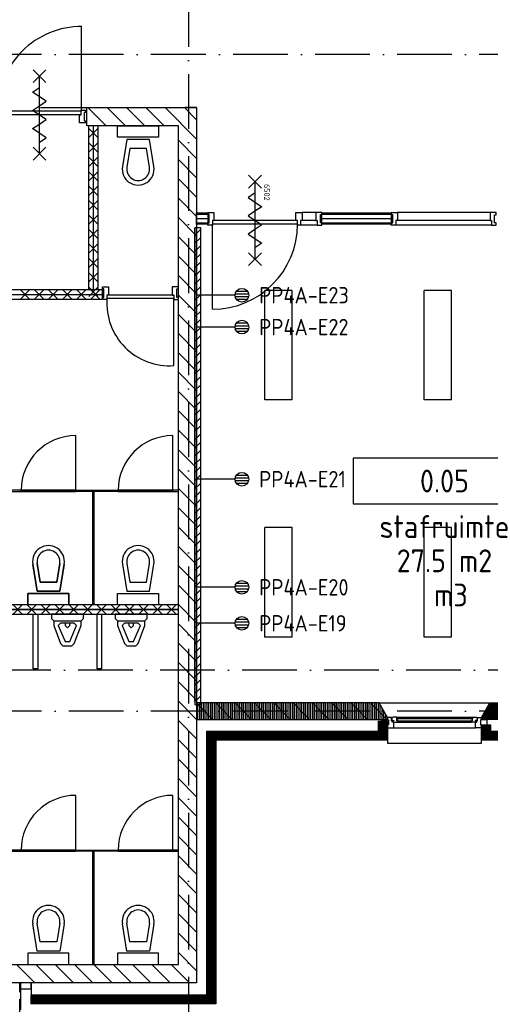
# Model space of a CAD drawing. Header units: millimetres. Extents: x 90707 to 450385, y -1262 to 949019.
# Tile 33 of 60: x 188494 to 193658, y 38393 to 49192. Entities that reach past the tile are written whole.
import ezdxf
from ezdxf.enums import TextEntityAlignment as Align

# ---------------------------------------------------------------- set-up
doc = ezdxf.new("R2010")
doc.units = ezdxf.units.MM
doc.header["$LTSCALE"] = 100
doc.linetypes.add('DASHDOT', pattern=[9, 6, -1.5, 0, -1.5])
doc.linetypes.add('HIDDEN', pattern=[9.525, 6.35, -3.175])
doc.layers.get('0').update_dxf_attribs({"linetype": 'CONTINUOUS'})
for name, color, linetype in [('AL$1----_ALGEMEEN', 7, 'CONTINUOUS'), ('AL$7----_STRAMIEN', 1, 'DASHDOT'), ('AL21----_BUITENWAND', 4, 'CONTINUOUS'), ('AL22----_BINNENWAND', 7, 'CONTINUOUS'), ('AL22----_CAMPINGWANDJE', 1, 'CONTINUOUS'), ('AL28----_KONSTRUKTIE', 3, 'CONTINUOUS'), ('AL31----_BUITENKOZ', 7, 'CONTINUOUS'), ('AL32----_BINNENKOZ', 7, 'CONTINUOUS'), ('AL32----_DRAAIRICHTING', 1, 'CONTINUOUS'), ('AL65----_BEVEILIGING', 7, 'CONTINUOUS'), ('AL74----_INRSANITAIR', 7, 'CONTINUOUS'), ('ALL-----_REFLIJNEN', 8, 'CONTINUOUS'), ('ALN-----_BLOCKNAAM', 2, 'CONTINUOUS'), ('ALXA1---_RASTER50', 12, 'CONTINUOUS'), ('ALXA3---_VOLZWART', 14, 'CONTINUOUS'), ('ALXA7---_KALKZVUIL', 1, 'CONTINUOUS'), ('ALXAB---_PREFABBETON', 1, 'CONTINUOUS'), ('ARMATUUR', 8, 'CONTINUOUS'), ('EA61303-_ARCEER', 1, 'CONTINUOUS'), ('EB6441--_ATTRIB', 2, 'CONTINUOUS'), ('EL61303-_WANDGOOT', 3, 'CONTINUOUS'), ('EL6441--_DATACOM', 3, 'CONTINUOUS'), ('GEBOUWLABEL', 4, 'CONTINUOUS'), ('INHOUD', 7, 'CONTINUOUS'), ('OMSCHRIJVING', 7, 'CONTINUOUS'), ('OPPERVLAK', 7, 'CONTINUOUS'), ('VOLGNUMMER', 7, 'CONTINUOUS'), ('WANDGOOTDATA', 3, 'CONTINUOUS')]:
    doc.layers.add(name, color=color, linetype=linetype)
doc.styles.add('1_8', font='ISO', dxfattribs={"height": 1.8})
doc.styles.add('2_0', font='iso', dxfattribs={"height": 200})
doc.styles.get("Standard").update_dxf_attribs({"font": 'iso.shx'})

# ---------------------------------------------------------------- blocks, each defined once
blk = doc.blocks.new('ES4X2')
for p, q in [((-0.45, 1.4), (-0.45, 2.6)), ((-0.15, 1.27), (-0.15, 2.73)), ((0.15, 1.27), (0.15, 2.73)), ((0.45, 1.4), (0.45, 2.6)), ((0, 1.25), (0, -3))]:
    blk.add_line(p, q)
blk.add_circle((0, 2), 0.75)
at = {"style": '1_8', "flags": 8}
for tag, p in [('NUMMER', (1.25, 3.5)), ('CODE', (-1.25, 3.5))]:
    blk.add_attdef(tag, text='', height=1.8, rotation=90, dxfattribs=at).set_placement(p, align=Align.MIDDLE_LEFT)
blk.add_attdef('M_CODE', text='', height=1.8, dxfattribs=at).set_placement((0, 0), align=Align.MIDDLE_CENTER)
blk = doc.blocks.new('EH100000')
at = {"linetype": 'ByBlock'}
for p, q in [((1, 0.5), (0, 0.5)), ((1, 0.5, 1), (0, 0.5, 1)), ((0, -0.5, 1), (1, -0.5, 1)), ((1, -0.5), (0, -0.5))]:
    blk.add_line(p, q, dxfattribs=at)
at = {"linetype": 'ByBlock', "invisible_edges": 15}
for points in [[(1, -0.5), (0, -0.5), (0, 0.5), (1, 0.5)], [(0, 0.5), (1, 0.5), (1, 0.5, 1), (0, 0.5, 1)], [(0, -0.5, 1), (1, -0.5, 1), (1, -0.5), (0, -0.5)]]:
    blk.add_3dface(points, dxfattribs=at)
at = {"linetype": 'ByBlock', "style": '2_0', "flags": 8}
blk.add_attdef('FUNCTIE', text='', height=0.5, dxfattribs=at).set_placement((0.5, 0), align=Align.MIDDLE)
at = {"linetype": 'ByBlock', "flags": 9}
blk.add_attdef('SCHOT', text='', height=0.5, dxfattribs=at).set_placement((0.5, 0), align=Align.MIDDLE)
blk = doc.blocks.new('EH100005')
blk.add_lwpolyline([(-1, -0.5), (0, -0.5), (0, 0.5), (-1, 0.5)])
at = {"style": '2_0', "flags": 9}
blk.add_attdef('HULPSTUK', text='', height=0.5, dxfattribs=at).set_placement((0, 0), align=Align.MIDDLE)
blk = doc.blocks.new('WANDGOOTBEGGRBALLES')
at = {"layer": 'EA61303-_ARCEER'}
for p, q in [((99710, 46638), (99775, 46703)), ((99710, 46548), (99775, 46613)), ((99710, 46459), (99775, 46524)), ((99710, 46369), (99775, 46434)), ((99710, 46279), (99775, 46344)), ((99710, 46189), (99775, 46254)), ((99710, 46099), (99775, 46164)), ((99710, 46010), (99775, 46075)), ((99710, 45920), (99775, 45985)), ((99710, 45830), (99775, 45895)), ((99710, 45740), (99775, 45805)), ((99710, 45650), (99775, 45715)), ((99710, 45561), (99775, 45626)), ((99710, 45471), (99775, 45536)), ((99710, 45381), (99775, 45446)), ((99710, 45291), (99775, 45356)), ((99710, 45201), (99775, 45266)), ((99710, 45112), (99775, 45177)), ((99710, 45022), (99775, 45087)), ((99710, 44932), (99775, 44997)), ((99710, 44842), (99775, 44907)), ((99710, 44752), (99775, 44817)), ((99710, 44663), (99775, 44728)), ((99710, 44573), (99775, 44638)), ((99710, 44483), (99775, 44548)), ((99710, 44393), (99775, 44458)), ((99710, 44303), (99775, 44368)), ((99710, 44214), (99775, 44279)), ((99710, 44124), (99775, 44189)), ((99710, 44034), (99775, 44099)), ((99710, 43944), (99775, 44009)), ((99710, 43854), (99775, 43919)), ((99710, 43765), (99775, 43830)), ((99710, 43675), (99775, 43740)), ((99710, 43585), (99775, 43650)), ((99710, 43495), (99775, 43560)), ((99710, 43405), (99775, 43470)), ((99710, 43316), (99775, 43381)), ((99710, 43226), (99775, 43291)), ((99710, 43136), (99775, 43201)), ((99710, 43046), (99775, 43111)), ((99710, 42956), (99775, 43021)), ((99710, 42867), (99775, 42932)), ((99710, 42777), (99775, 42842)), ((99710, 42687), (99775, 42752)), ((99710, 42597), (99775, 42662)), ((99710, 42507), (99775, 42572)), ((99710, 42418), (99775, 42483)), ((99710, 42328), (99775, 42393)), ((99710, 42238), (99775, 42303)), ((99710, 42148), (99775, 42213)), ((99710, 42058), (99775, 42123)), ((99710, 41969), (99775, 42034)), ((99710, 41879), (99775, 41944)), ((99710, 41789), (99775, 41854)), ((99710, 41699), (99775, 41764)), ((99710, 41609), (99775, 41674)), ((99710, 41520), (99775, 41585)), ((99765, 41484), (99775, 41495))]:
    blk.add_line(p, q, dxfattribs=at)
at = {"layer": 'EL61303-_WANDGOOT', "yscale": 65, "zscale": 119.9999999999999}
for name, p, xscale, rotation in [('EH100000', (99742, 46719, 1500), 5192.579106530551, 270.0000108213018), ('EH100005', (99742, 46719, 1500), 119.9999999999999, 90.00001082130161), ('EH100005', (99742, 41489, 1500), 119.9999999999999, 270.0000108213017)]:
    blk.add_blockref(name, p, dxfattribs=dict(at, xscale=xscale, rotation=rotation))
blk = doc.blocks.new('GEBOUWLABEL')
at = {"layer": 'VOLGNUMMER'}
blk.add_lwpolyline([(-4, -1), (4, -1), (4, 1), (-4, 1)], close=True, dxfattribs=at)
at = {"color": 0, "linetype": 'ByBlock', "flags": 1}
for tag, p in [('OPPERVLAKTESOORT', (0.5, 8)), ('TERREIN', (0.5, 6.5)), ('GEBOUW', (0.5, 5)), ('GEBRUIKSFUNCTIE', (0.5, 3.5)), ('BOUWLAAG', (0.5, 2)), ('HOOGTE', (0, -6.5)), ('RUIMTEFUNCTIE', (0, -8))]:
    blk.add_attdef(tag, text='', height=1, dxfattribs=at).set_placement(p, align=Align.MIDDLE_CENTER)
at = {"layer": 'INHOUD', "color": 0, "linetype": 'ByBlock'}
blk.add_attdef('INHOUD', text='', height=1, dxfattribs=at).set_placement((0, -5), align=Align.MIDDLE_CENTER)
at = {"layer": 'OMSCHRIJVING', "color": 0, "linetype": 'ByBlock'}
blk.add_attdef('OMSCHRIJVING', text='', height=1, dxfattribs=at).set_placement((0, -2), align=Align.MIDDLE_CENTER)
at = {"layer": 'OPPERVLAK', "color": 0, "linetype": 'ByBlock'}
blk.add_attdef('OPPERVLAK', text='', height=1, dxfattribs=at).set_placement((0, -3.5), align=Align.MIDDLE_CENTER)
at = {"layer": 'VOLGNUMMER', "color": 0, "linetype": 'ByBlock'}
blk.add_attdef('VOLGNUMMER', text='', height=1, dxfattribs=at).set_placement((0, 0), align=Align.MIDDLE_CENTER)
blk = doc.blocks.new('6502')
at = {"layer": 'AL65----_BEVEILIGING', "linetype": 'Continuous'}
for points in [[(-495, -70), (-355, 70)], [(-495, 70), (-355, -70)], [(-425, 0), (425, 0)], [(-300, 0), (-250, -75), (-150, 75), (-100, 0)], [(-100, 0), (-50, -75), (50, 75), (100, 0)], [(100, 0), (150, -75), (250, 75), (300, 0)], [(355, -70), (495, 70)], [(355, 70), (495, -70)]]:
    blk.add_lwpolyline(points, dxfattribs=at)
at = {"layer": 'ALN-----_BLOCKNAAM', "linetype": 'Continuous'}
blk.add_text('6502', height=61, dxfattribs=at).set_placement((-400, 100))
blk = doc.blocks.new('A$Cca306792')
at = {"layer": 'ALL-----_REFLIJNEN', "linetype": 'Continuous'}
h = blk.add_hatch(dxfattribs=at)
h.set_pattern_fill('PREFBET', color=8, angle=90, style=0)
h.set_pattern_definition([(135, (103120.95, 42959.68), (-106.066, -106.066), [])])
h.paths.add_polyline_path([(102443, 42780), (102443, 42800), (102536, 42960), (103121, 42960), (103213, 42800), (103213, 42780)])
h = blk.add_hatch(dxfattribs=at)
h.set_pattern_fill('RASTER50', color=8, scale=50, angle=90, style=0)
h.set_pattern_definition([(90, (103120.946, 42959.675), (-10, 6e-16), [])])
h.paths.add_polyline_path([(102443, 42780), (102443, 42800), (102536, 42960), (103121, 42960), (103213, 42800), (103213, 42780)])
at = {"layer": 'ALXA1---_RASTER50'}
h = blk.add_hatch(dxfattribs=at)
h.set_pattern_fill('RASTER50', color=8, scale=100, angle=90, style=0)
h.set_pattern_definition([(90, (-91089.531, 1203.591), (-20, 1e-15), [])])
h.paths.add_polyline_path([(101413, 42780), (101413, 42800), (101321, 42960), (99318, 42960), (99318, 42780)])
at = {"layer": 'ALXAB---_PREFABBETON'}
h = blk.add_hatch(dxfattribs=at)
h.set_pattern_fill('PREFBET', color=8, angle=90, style=0)
h.set_pattern_definition([(135, (-91089.53, 1203.59), (-106.06602, -106.06602), [])])
h.paths.add_polyline_path([(101413, 42780), (101413, 42800), (101321, 42960), (99318, 42960), (99318, 42780)])
at = {"layer": 'AL$1----_ALGEMEEN', "color": 8, "linetype": 'HIDDEN'}
blk.add_line((93794, 49490), (99048, 49490), dxfattribs=at)
at = {"layer": 'AL$7----_STRAMIEN'}
blk.add_line((99228, 78659), (99228, 5370), dxfattribs=at)
at = {"layer": 'AL$7----_STRAMIEN', "color": 1}
for points in [[(146222, 50070), (3931, 50070)], [(135522, 43320), (3452, 43320)], [(146222, 42870), (2867, 42870)]]:
    blk.add_lwpolyline(points, dxfattribs=at)
at = {"layer": 'AL21----_BUITENWAND', "color": 8}
for p, q in [((99428, 39760), (99428, 42650)), ((99528, 42550), (99528, 39660)), ((97503, 39760), (99428, 39760)), ((97503, 39660), (97503, 39760)), ((99528, 39660), (97503, 39660))]:
    blk.add_line(p, q, dxfattribs=at)
blk.add_lwpolyline([(97503, 39760), (99428, 39760), (99428, 42650), (101313, 42650), (101313, 42760), (101413, 42760), (101413, 42550), (99528, 42550), (99528, 39660), (97503, 39660)], close=True, dxfattribs=at)
at = {"layer": 'AL22----_BINNENWAND', "color": 8}
for p, q in [((99318, 49490), (99193, 49490)), ((98134, 47490), (98134, 49290)), ((98234, 49290), (98234, 47490)), ((98284, 47490), (95968, 47490)), ((98234, 47490), (98134, 47490)), ((98284, 47390), (98284, 47490)), ((95968, 47390), (98284, 47390)), ((99118, 44035), (95282, 44035)), ((95282, 43985), (99118, 43985)), ((95282, 43985), (99118, 43985)), ((99118, 43935), (99118, 44035)), ((95282, 43935), (99118, 43935))]:
    blk.add_line(p, q, dxfattribs=at)
for points in [[(99318, 48335), (99441, 48335), (99441, 48210), (99318, 48210)], [(100692, 48335), (101454, 48335), (101454, 48210), (100692, 48210)]]:
    blk.add_lwpolyline(points, close=True, dxfattribs=at)
at = {"layer": 'AL22----_BINNENWAND', "color": 8, "linetype": 'Continuous'}
for points in [[(99318, 48320), (99441, 48320)], [(100692, 48320), (101454, 48320)], [(99318, 48225), (99441, 48225)], [(100692, 48225), (101454, 48225)]]:
    blk.add_lwpolyline(points, dxfattribs=at)
at = {"layer": 'AL22----_CAMPINGWANDJE', "color": 8}
for p, q in [((97392, 45292), (97008, 45292)), ((97008, 45279), (97392, 45279)), ((97392, 45279), (97392, 45292)), ((97992, 45279), (97992, 45292)), ((97992, 45292), (98457, 45292)), ((98457, 45279), (97992, 45279)), ((98178, 44035), (98178, 45279)), ((98178, 45279), (98191, 45279)), ((98191, 45279), (98191, 44035)), ((98457, 45292), (98457, 45279)), ((99117, 45292), (99057, 45292)), ((99057, 45292), (99057, 45279)), ((99057, 45279), (99117, 45279)), ((99117, 45279), (99117, 45292)), ((97392, 41346), (97008, 41346)), ((97008, 41333), (97392, 41333)), ((97392, 41333), (97392, 41346)), ((97992, 41333), (97992, 41346)), ((97992, 41346), (98457, 41346)), ((98457, 41333), (97992, 41333)), ((98178, 40090), (98178, 41333)), ((98178, 41333), (98191, 41333)), ((98191, 41333), (98191, 40090)), ((98457, 41346), (98457, 41333)), ((99117, 41346), (99057, 41346)), ((99057, 41346), (99057, 41333)), ((99057, 41333), (99117, 41333)), ((99117, 41333), (99117, 41346))]:
    blk.add_line(p, q, dxfattribs=at)
at = {"layer": 'AL28----_KONSTRUKTIE', "color": 8, "linetype": 'Continuous'}
for p, q in [((98118, 49490), (99318, 49490)), ((98118, 49490), (99318, 49490)), ((99318, 49490), (99318, 49490)), ((99318, 49490), (99318, 39890)), ((99318, 49490), (99318, 39890)), ((99318, 49490), (99318, 49490)), ((99118, 49290), (98118, 49290)), ((99118, 49290), (98118, 49290)), ((99118, 40090), (99118, 49290)), ((99118, 40090), (99118, 49290)), ((93168, 40090), (99118, 40090)), ((93168, 40090), (99118, 40090)), ((93168, 40090), (99118, 40090)), ((99318, 39890), (92968, 39890))]:
    blk.add_line(p, q, dxfattribs=at)
at = {"layer": 'AL28----_KONSTRUKTIE', "color": 8, "linetype": 'HIDDEN', "ltscale": 0.25}
blk.add_line((97376, 33360), (97376, 39890), dxfattribs=at)
at = {"layer": 'AL28----_KONSTRUKTIE', "color": 8, "linetype": 'Continuous'}
blk.add_lwpolyline([(101413, 42780), (101413, 42800), (101321, 42960), (99318, 42960), (99318, 42780)], close=True, dxfattribs=at)
at = {"layer": 'AL31----_BUITENKOZ', "color": 8}
for p, q in [((97384, 39890), (97384, 39593)), ((97384, 39890), (97384, 39823)), ((97503, 39823), (97503, 39890)), ((97503, 39890), (97503, 39655)), ((97384, 39823), (97503, 39823))]:
    blk.add_line(p, q, dxfattribs=at)
for points in [[(101321, 42960), (102536, 42960)], [(101513, 42803), (102344, 42803)], [(101480, 42686), (102376, 42686)], [(101527, 42749), (102329, 42749)], [(101413, 42550), (101413, 42520), (102443, 42520), (102443, 42550)]]:
    blk.add_lwpolyline(points, dxfattribs=at)
for points in [[(101423, 42775), (101423, 42719), (101352, 42719), (101352, 42775)], [(101470, 42803), (101468, 42798), (101461, 42798), (101461, 42769), (101483, 42769), (101483, 42764), (101475, 42764), (101475, 42749), (101480, 42749), (101527, 42749), (101530, 42762), (101513, 42762), (101513, 42803)], [(101513, 42800), (101513, 42787), (101530, 42787), (101530, 42800)]]:
    blk.add_lwpolyline(points, close=True, dxfattribs=at)
at = {"layer": 'AL31----_BUITENKOZ', "color": 8, "linetype": 'Continuous'}
blk.add_lwpolyline([(101515, 42785), (101515, 42764), (102342, 42764), (102342, 42785)], close=True, dxfattribs=at)
at = {"layer": 'AL32----_BINNENKOZ', "color": 8}
for p, q in [((98050, 50379), (98050, 49449)), ((98050, 49409), (98050, 49460)), ((98050, 49460), (98100, 49460)), ((98100, 49460), (98100, 49435)), ((98050, 49449), (97136, 49449)), ((98050, 49409), (97136, 49409)), ((98033, 49321), (98033, 49409)), ((98033, 49409), (98050, 49409)), ((98100, 49435), (98084, 49435)), ((98084, 49435), (98084, 49343)), ((98100, 49321), (98033, 49321)), ((98084, 49343), (98100, 49343)), ((98100, 49343), (98100, 49321)), ((98284, 47500), (98284, 47522)), ((98284, 47522), (98351, 47522)), ((98351, 47522), (98351, 47434)), ((99118, 47522), (99051, 47522)), ((99051, 47522), (99051, 47434)), ((99118, 47500), (99118, 47522)), ((98300, 47500), (98284, 47500)), ((98284, 47383), (98284, 47408)), ((98284, 47408), (98300, 47408)), ((98300, 47408), (98300, 47500)), ((98351, 47434), (98334, 47434)), ((98334, 47434), (98334, 47383)), ((99068, 47434), (98334, 47434)), ((99051, 47434), (99068, 47434)), ((99068, 47434), (99068, 47383)), ((99102, 47408), (99102, 47500)), ((99102, 47500), (99118, 47500)), ((99118, 47408), (99102, 47408)), ((99118, 47383), (99118, 47408)), ((98334, 47383), (98284, 47383)), ((99068, 47394), (98334, 47394)), ((99068, 47383), (99118, 47383)), ((97992, 45292), (97392, 45292)), ((97392, 45292), (97392, 45279)), ((97392, 45279), (97992, 45279)), ((97992, 45279), (97992, 45292)), ((99057, 45292), (98457, 45292)), ((98457, 45292), (98457, 45279)), ((98457, 45279), (99057, 45279)), ((99057, 45279), (99057, 45292)), ((97992, 41346), (97392, 41346)), ((97392, 41346), (97392, 41333)), ((97392, 41333), (97992, 41333)), ((97992, 41333), (97992, 41346)), ((99057, 41346), (98457, 41346)), ((98457, 41346), (98457, 41333)), ((98457, 41333), (99057, 41333)), ((99057, 41333), (99057, 41346))]:
    blk.add_line(p, q, dxfattribs=at)
for points in [[(99441, 48201), (99441, 48226), (99457, 48226), (99457, 48318), (99441, 48318), (99441, 48340), (99508, 48340), (99508, 48252), (99491, 48252), (99491, 48201), (99441, 48201)], [(100458, 48201), (100425, 48201), (100425, 48252), (100408, 48252), (100408, 48340), (100475, 48340), (100475, 48252), (100458, 48252), (100458, 48201), (100425, 48201)], [(100625, 48340), (100475, 48340)], [(100692, 48201), (100692, 48226), (100676, 48226), (100676, 48318), (100692, 48318), (100692, 48340), (100625, 48340), (100625, 48252), (100642, 48252), (100642, 48201), (100692, 48201)], [(101454, 48201), (101454, 48226), (101470, 48226), (101470, 48315), (101454, 48315), (101454, 48340), (101521, 48340), (101521, 48252), (101504, 48252), (101504, 48201), (101454, 48201)], [(102537, 48340), (101521, 48340)], [(102604, 48201), (102604, 48226), (102588, 48226), (102588, 48315), (102604, 48315), (102604, 48340), (102537, 48340), (102537, 48252), (102554, 48252), (102554, 48201), (102604, 48201)], [(100425, 48252), (99491, 48252)], [(100425, 48212), (99491, 48212)], [(100642, 48201), (100458, 48201)], [(100625, 48252), (100475, 48252)], [(102554, 48201), (101504, 48201)], [(102537, 48252), (101521, 48252)]]:
    blk.add_lwpolyline(points, dxfattribs=at)
blk.add_lwpolyline([(101413, 42800), (101413, 42775), (101423, 42775), (101423, 42719), (101413, 42719), (101413, 42686), (101480, 42686), (101480, 42749), (101463, 42749), (101463, 42764), (101457, 42764), (101457, 42800)], close=True, dxfattribs=at)
blk.add_arc((98053, 49462), 917, 89.65, 180.845, dxfattribs=at)
at = {"layer": 'AL32----_DRAAIRICHTING', "color": 8}
for p, q in [((99068, 46660), (99068, 47394)), ((97992, 45292), (97992, 45892)), ((99057, 45292), (99057, 45892)), ((97392, 45292), (97992, 45292)), ((98457, 45292), (99057, 45292)), ((97992, 41346), (97992, 41946)), ((99057, 41346), (99057, 41946)), ((97392, 41346), (97992, 41346)), ((98457, 41346), (99057, 41346))]:
    blk.add_line(p, q, dxfattribs=at)
blk.add_lwpolyline([(99491, 47278), (99491, 48212)], dxfattribs=at)
for centre, radius, start, end in [((99491, 48212), 934, 270, 0), ((99018, 47344), 686, 175.8145, 274.1855), ((97992, 45292), 600, 90, 180), ((99057, 45292), 600, 90, 180), ((97992, 41346), 600, 90, 180), ((99057, 41346), 600, 90, 180)]:
    blk.add_arc(centre, radius, start, end, dxfattribs=at)
at = {"layer": 'AL65----_BEVEILIGING', "color": 8, "linetype": 'Continuous'}
for p, q in [((97523, 49764), (97663, 49904)), ((97663, 49764), (97523, 49904)), ((97593, 48984), (97593, 49834)), ((97518, 49659), (97593, 49709)), ((97668, 49559), (97518, 49659)), ((97518, 49459), (97593, 49509)), ((97593, 49509), (97668, 49559)), ((97668, 49359), (97518, 49459)), ((97593, 49309), (97668, 49359)), ((97518, 49259), (97593, 49309)), ((97668, 49159), (97518, 49259)), ((97593, 49109), (97668, 49159)), ((97523, 48914), (97663, 49054)), ((97663, 48914), (97523, 49054))]:
    blk.add_line(p, q, dxfattribs=at)
at = {"layer": 'AL74----_INRSANITAIR', "color": 8, "linetype": 'Continuous'}
for p, q in [((98451, 49165), (98451, 49290)), ((98451, 49290), (98901, 49290)), ((98901, 49290), (98901, 49165)), ((98901, 49165), (98451, 49165)), ((98551, 49140), (98504, 48842)), ((98801, 49140), (98551, 49140)), ((98849, 48842), (98801, 49140)), ((98586, 49040), (98553, 48835)), ((98767, 49040), (98586, 49040)), ((98800, 48835), (98767, 49040)), ((98501, 48890), (98501, 48890)), ((98626, 48715), (98626, 48715)), ((97642, 44610), (97642, 44610)), ((97742, 44610), (97742, 44610)), ((98726, 44610), (98726, 44610)), ((97517, 44435), (97517, 44435)), ((97567, 44185), (97520, 44482)), ((97520, 44482), (97567, 44185)), ((97602, 44285), (97569, 44490)), ((97569, 44490), (97602, 44285)), ((97816, 44490), (97783, 44285)), ((97783, 44285), (97816, 44490)), ((97865, 44482), (97817, 44185)), ((97817, 44185), (97865, 44482)), ((97867, 44435), (97867, 44435)), ((98504, 44482), (98551, 44185)), ((98553, 44490), (98586, 44285)), ((98767, 44285), (98800, 44490)), ((98801, 44185), (98849, 44482)), ((98851, 44435), (98851, 44435)), ((97783, 44285), (97602, 44285)), ((97602, 44285), (97783, 44285)), ((98586, 44285), (98767, 44285)), ((97817, 44185), (97567, 44185)), ((97567, 44185), (97817, 44185)), ((98551, 44185), (98801, 44185)), ((97917, 44160), (97467, 44160)), ((97467, 44160), (97467, 44035)), ((97467, 44035), (97467, 44160)), ((97467, 44160), (97917, 44160)), ((97917, 44035), (97917, 44160)), ((97917, 44160), (97917, 44035)), ((98451, 44035), (98451, 44160)), ((98451, 44160), (98901, 44160)), ((98901, 44160), (98901, 44035)), ((97917, 44035), (97467, 44035)), ((98901, 44035), (98451, 44035)), ((97725, 43935), (97725, 43885)), ((98075, 43935), (97725, 43935)), ((97725, 43885), (97750, 43860)), ((97750, 43860), (97750, 43810)), ((97750, 43860), (97750, 43860)), ((97750, 43860), (98050, 43860)), ((98050, 43860), (98075, 43885)), ((98050, 43810), (98050, 43860)), ((98075, 43885), (98075, 43935)), ((98425, 43935), (98425, 43885)), ((98775, 43935), (98425, 43935)), ((98425, 43885), (98450, 43860)), ((98450, 43860), (98450, 43810)), ((98450, 43860), (98450, 43860)), ((98450, 43860), (98750, 43860)), ((98750, 43860), (98775, 43885)), ((98750, 43810), (98750, 43860)), ((98775, 43885), (98775, 43935)), ((97750, 43810), (97825, 43610)), ((97825, 43835), (97800, 43810)), ((97800, 43810), (97875, 43635)), ((97800, 43810), (97800, 43810)), ((97975, 43835), (97825, 43835)), ((97875, 43835), (97875, 43810)), ((97875, 43810), (97900, 43785)), ((97900, 43785), (97925, 43810)), ((97925, 43810), (97925, 43835)), ((97925, 43635), (98000, 43810)), ((98000, 43810), (97975, 43835)), ((97975, 43610), (98050, 43810)), ((98450, 43810), (98525, 43610)), ((98525, 43835), (98500, 43810)), ((98500, 43810), (98575, 43635)), ((98500, 43810), (98500, 43810)), ((98675, 43835), (98525, 43835)), ((98575, 43835), (98575, 43810)), ((98575, 43810), (98600, 43785)), ((98600, 43785), (98625, 43810)), ((98625, 43810), (98625, 43835)), ((98625, 43635), (98700, 43810)), ((98700, 43810), (98675, 43835)), ((98675, 43610), (98750, 43810)), ((97875, 43635), (97925, 43635)), ((98575, 43635), (98625, 43635)), ((97825, 43610), (97825, 43610)), ((97825, 43610), (97850, 43585)), ((97850, 43585), (97950, 43585)), ((97950, 43585), (97975, 43610)), ((97950, 43585), (97950, 43585)), ((98525, 43610), (98525, 43610)), ((98525, 43610), (98550, 43585)), ((98550, 43585), (98650, 43585)), ((98650, 43585), (98675, 43610)), ((98650, 43585), (98650, 43585)), ((97642, 40664), (97642, 40664)), ((98626, 40664), (98626, 40664)), ((97567, 40239), (97520, 40536)), ((97602, 40339), (97569, 40544)), ((97816, 40544), (97783, 40339)), ((97865, 40536), (97817, 40239)), ((98551, 40239), (98504, 40536)), ((98586, 40339), (98553, 40544)), ((98800, 40544), (98767, 40339)), ((98849, 40536), (98801, 40239)), ((97517, 40489), (97517, 40489)), ((98501, 40489), (98501, 40489)), ((97783, 40339), (97602, 40339)), ((98767, 40339), (98586, 40339)), ((97917, 40214), (97467, 40214)), ((97467, 40214), (97467, 40089)), ((97817, 40239), (97567, 40239)), ((97917, 40089), (97917, 40214)), ((98901, 40214), (98451, 40214)), ((98451, 40214), (98451, 40089)), ((98801, 40239), (98551, 40239)), ((98901, 40089), (98901, 40214))]:
    blk.add_line(p, q, dxfattribs=at)
at = {"layer": 'AL74----_INRSANITAIR', "color": 8}
for p, q in [((97525, 43335), (97525, 43935)), ((97525, 43935), (97575, 43935)), ((97575, 43935), (97575, 43335)), ((98225, 43335), (98225, 43935)), ((98225, 43935), (98275, 43935)), ((98275, 43935), (98275, 43335)), ((97575, 43335), (97525, 43335)), ((98275, 43335), (98225, 43335))]:
    blk.add_line(p, q, dxfattribs=at)
at = {"layer": 'AL74----_INRSANITAIR', "color": 8, "linetype": 'Continuous'}
for centre, radius, start, end in [((98676, 48815), 175, 170.8673, 9.1327), ((98676, 48815), 125, 170.8673, 9.1327), ((97692, 44510), 175, 350.8673, 189.1327), ((97692, 44510), 175, 350.8673, 189.1327), ((97692, 44510), 125, 350.8673, 189.1327), ((97692, 44510), 125, 350.8673, 189.1327), ((98676, 44510), 175, 350.8673, 189.1327), ((98676, 44510), 125, 350.8673, 189.1327), ((97692, 40564), 175, 350.8673, 189.1327), ((98676, 40564), 175, 350.8673, 189.1327), ((97692, 40564), 125, 350.8673, 189.1327), ((98676, 40564), 125, 350.8673, 189.1327)]:
    blk.add_arc(centre, radius, start, end, dxfattribs=at)
at = {"layer": 'ALL-----_REFLIJNEN', "color": 8, "linetype": 'Continuous'}
for p, q in [((98184, 49290), (98184, 47490)), ((95968, 47440), (98284, 47440)), ((99118, 43985), (95282, 43985)), ((99478, 39710), (99478, 42600)), ((97503, 39710), (99478, 39710))]:
    blk.add_line(p, q, dxfattribs=at)
for points in [[(99318, 48272), (99441, 48272)], [(100692, 48272), (101454, 48272)], [(97503, 39710), (99478, 39710), (99478, 42600), (101363, 42600), (101363, 42760)], [(102493, 42719), (102493, 42600), (103163, 42600), (103163, 42719)]]:
    blk.add_lwpolyline(points, dxfattribs=at)
for points in [[(102443, 42780), (102443, 42800), (102536, 42960), (103121, 42960), (103213, 42800), (103213, 42780)], [(102387, 42803), (102389, 42798), (102396, 42798), (102396, 42769), (102374, 42769), (102374, 42764), (102382, 42764), (102382, 42749), (102376, 42749), (102329, 42749), (102327, 42762), (102344, 42762), (102344, 42803)], [(102344, 42800), (102344, 42787), (102327, 42787), (102327, 42800)], [(102443, 42800), (102443, 42775), (102433, 42775), (102433, 42719), (102443, 42719), (102443, 42686), (102376, 42686), (102376, 42749), (102393, 42749), (102393, 42764), (102399, 42764), (102399, 42800)], [(102433, 42775), (102433, 42719), (102504, 42719), (102504, 42775)], [(102543, 42719), (102543, 42650), (103113, 42650), (103113, 42719), (103213, 42719), (103213, 42550), (102443, 42550), (102443, 42719)]]:
    blk.add_lwpolyline(points, close=True, dxfattribs=at)
blk.add_lwpolyline([(102493, 42719, 100, 100, 0), (102493, 42600, 100, 100, 0), (103163, 42600, 100, 100, 0), (103163, 42719, 100, 100, 0)], format="xyseb", dxfattribs=at)
at = {"layer": 'ALXA1---_RASTER50', "color": 8}
blk.add_line((98112, 49290), (98112, 49490), dxfattribs=at)
at = {"layer": 'ALXA3---_VOLZWART', "color": 8, "const_width": 100}
blk.add_lwpolyline([(97503, 39710), (99478, 39710), (99478, 42600), (101363, 42600), (101363, 42760)], dxfattribs=at)
at = {"layer": 'ALXA7---_KALKZVUIL', "color": 8}
for p, q in [((98234, 49161), (98134, 49261)), ((98234, 49261), (98134, 49161)), ((98234, 49002), (98134, 49102)), ((98234, 49102), (98134, 49002)), ((98234, 48844), (98134, 48944)), ((98234, 48944), (98134, 48844)), ((98234, 48686), (98134, 48786)), ((98234, 48786), (98134, 48686)), ((98234, 48527), (98134, 48627)), ((98234, 48627), (98134, 48527)), ((98234, 48369), (98134, 48469)), ((98234, 48469), (98134, 48369)), ((98234, 48211), (98134, 48311)), ((98234, 48311), (98134, 48211)), ((98234, 48052), (98134, 48152)), ((98234, 48152), (98134, 48052)), ((98234, 47894), (98134, 47994)), ((98234, 47994), (98134, 47894)), ((98234, 47736), (98134, 47836)), ((98234, 47836), (98134, 47736)), ((98234, 47577), (98134, 47677)), ((98234, 47677), (98134, 47577)), ((98234, 47419), (98134, 47519)), ((98234, 47519), (98134, 47419)), ((97485, 47490), (97385, 47390)), ((97385, 47490), (97485, 47390)), ((97640, 47490), (97540, 47390)), ((97540, 47490), (97640, 47390)), ((97794, 47490), (97694, 47390)), ((97694, 47490), (97794, 47390)), ((97948, 47490), (97848, 47390)), ((97848, 47490), (97948, 47390)), ((98103, 47490), (98003, 47390)), ((98003, 47490), (98103, 47390)), ((98257, 47490), (98157, 47390)), ((98157, 47490), (98257, 47390)), ((97304, 43935), (97404, 44035)), ((97404, 43935), (97304, 44035)), ((97457, 43935), (97557, 44035)), ((97557, 43935), (97457, 44035)), ((97611, 43935), (97711, 44035)), ((97711, 43935), (97611, 44035)), ((97764, 43935), (97864, 44035)), ((97864, 43935), (97764, 44035)), ((97918, 43935), (98018, 44035)), ((98018, 43935), (97918, 44035)), ((98071, 43935), (98171, 44035)), ((98171, 43935), (98071, 44035)), ((98224, 43935), (98324, 44035)), ((98324, 43935), (98224, 44035)), ((98378, 43935), (98478, 44035)), ((98478, 43935), (98378, 44035)), ((98531, 43935), (98631, 44035)), ((98631, 43935), (98531, 44035)), ((98685, 43935), (98785, 44035)), ((98785, 43935), (98685, 44035)), ((98838, 43935), (98938, 44035)), ((98938, 43935), (98838, 44035)), ((98992, 43935), (99092, 44035)), ((99092, 43935), (98992, 44035))]:
    blk.add_line(p, q, dxfattribs=at)
at = {"layer": 'ALXAB---_PREFABBETON', "color": 8}
for p, q in [((98324, 49290), (98124, 49490)), ((98536, 49290), (98336, 49490)), ((98748, 49290), (98548, 49490)), ((98960, 49290), (98760, 49490)), ((99318, 49144), (98972, 49490)), ((99318, 49356), (99184, 49490)), ((99318, 48932), (99118, 49132)), ((99318, 48719), (99118, 48919)), ((99318, 48507), (99118, 48707)), ((99318, 48295), (99118, 48495)), ((99318, 48083), (99118, 48283)), ((99318, 47871), (99118, 48071)), ((99318, 47659), (99118, 47859)), ((99318, 47447), (99118, 47647)), ((99318, 47234), (99118, 47434)), ((99318, 47022), (99118, 47222)), ((99318, 46810), (99118, 47010)), ((99318, 46598), (99118, 46798)), ((99318, 46386), (99118, 46586)), ((99318, 46174), (99118, 46374)), ((99318, 45962), (99118, 46162)), ((99318, 45750), (99118, 45950)), ((99318, 45537), (99118, 45737)), ((99318, 45325), (99118, 45525)), ((99318, 45113), (99118, 45313)), ((99318, 44901), (99118, 45101)), ((99318, 44689), (99118, 44889)), ((99318, 44477), (99118, 44677)), ((99318, 44265), (99118, 44465)), ((99318, 44052), (99118, 44252)), ((99318, 43840), (99118, 44040)), ((99318, 43628), (99118, 43828)), ((99318, 43416), (99118, 43616)), ((99318, 43204), (99118, 43404)), ((99318, 42992), (99118, 43192)), ((99318, 42780), (99118, 42980)), ((99318, 42568), (99118, 42768)), ((99318, 42355), (99118, 42555)), ((99318, 42143), (99118, 42343)), ((99318, 41931), (99118, 42131)), ((99318, 41719), (99118, 41919)), ((99318, 41507), (99118, 41707)), ((99318, 41295), (99118, 41495)), ((99318, 41083), (99118, 41283)), ((99318, 40870), (99118, 41070)), ((99318, 40658), (99118, 40858)), ((99318, 40446), (99118, 40646)), ((99318, 40234), (99118, 40434)), ((99318, 40022), (99118, 40222)), ((97541, 39890), (97341, 40090)), ((97754, 39890), (97554, 40090)), ((97966, 39890), (97766, 40090)), ((98178, 39890), (97978, 40090)), ((98390, 39890), (98190, 40090)), ((98602, 39890), (98402, 40090)), ((98814, 39890), (98614, 40090)), ((99026, 39890), (98826, 40090)), ((99238, 39890), (99038, 40090))]:
    blk.add_line(p, q, dxfattribs=at)
at = {"layer": 'ARMATUUR', "color": 8}
for points in [[(100366, 47483), (100066, 47483)], [(100066, 46283), (100066, 47483)], [(100366, 46283), (100366, 47483)], [(102116, 47483), (101816, 47483)], [(101816, 46283), (101816, 47483)], [(102116, 46283), (102116, 47483)], [(100366, 46283), (100066, 46283)], [(102116, 46283), (101816, 46283)], [(100066, 43683), (100066, 44883)], [(100366, 44883), (100066, 44883)], [(100366, 43683), (100366, 44883)], [(101816, 43683), (101816, 44883)], [(102116, 44883), (101816, 44883)], [(102116, 43683), (102116, 44883)], [(100366, 43683), (100066, 43683)], [(102116, 43683), (101816, 43683)]]:
    blk.add_lwpolyline(points, dxfattribs=at)
at = {"layer": 'AL65----_BEVEILIGING', "color": 8, "rotation": 270}
blk.add_blockref('6502', (99958, 48252), dxfattribs=at)
at = {"layer": 'GEBOUWLABEL', "color": 8, "xscale": 250, "yscale": 250, "zscale": 250}
blk.add_blockref('GEBOUWLABEL', (102037, 45394), dxfattribs=at).add_auto_attribs({'VOLGNUMMER': '0.05', 'OMSCHRIJVING': 'stafruimte', 'OPPERVLAK': '27.5 m2', 'INHOUD': ' m3'})
at = {"layer": 'VOLGNUMMER', "color": 252, "linetype": 'ByBlock'}
for tag, p in [('0.28', (16187, 74214)), ('0.16', (78893, 73105)), ('0.17', (62961, 72994)), ('0.29', (35887, 72529)), ('0.18', (53124, 64542)), ('0.701', (85482, 63517)), ('0.32', (36092, 63166)), ('0.30', (29366, 63128)), ('0.12', (90689, 63024)), ('0.29A', (33165, 62745)), ('0.30', (38191, 61494)), ('0.19', (61479, 61433)), ('0.27', (17657, 61363)), ('0.14', (89762, 60088)), ('0.33', (45869, 59450)), ('0.15', (73454, 57402)), ('0.25', (28058, 57013)), ('0.801', (112714, 57073)), ('0.18A', (61029, 56759)), ('0.26A', (36299, 54851)), ('0.20', (60895, 53506)), ('0.800', (90980, 50804)), ('0.25A', (73288, 48435)), ('0.300', (94483, 48257)), ('0.21', (58702, 48178)), ('0.24', (35041, 47783)), ('0.102', (87631, 47613)), ('0.26', (18559, 46119)), ('0.203', (95795, 46197)), ('0.802', (68387, 42721)), ('0.204', (95497, 42149)), ('0.07B', (66790, 38909)), ('0.702', (95327, 36513))]:
    blk.add_attdef(tag, text='', height=250, dxfattribs=at).set_placement(p, align=Align.MIDDLE_CENTER)
at = {"layer": 'VOLGNUMMER', "color": 8, "linetype": 'ByBlock'}
blk.add_attdef('0.600', text='', height=250, dxfattribs=at).set_placement((96800, 48300), align=Align.MIDDLE_CENTER)

msp = doc.modelspace()

# ---------------------------------------------------------------- block references
at = {"layer": 'EL6441--_DATACOM'}
msp.add_blockref('A$Cca306792', (91118, -1262), dxfattribs=at)
ref = msp.add_blockref('ES4X2', (190732, 46170), dxfattribs=dict(at, xscale=100, yscale=100, zscale=100, rotation=270))
ref.add_attrib('CODE', 'PP4A-E23', dxfattribs={"layer": 'EB6441--_ATTRIB', "color": 1, "height": 180, "style": '1_8', "flags": 8}).set_placement((191122, 46170), align=Align.MIDDLE_LEFT)
ref = msp.add_blockref('ES4X2', (190732, 45820), dxfattribs=dict(at, xscale=100, yscale=100, zscale=100, rotation=270))
ref.add_attrib('CODE', 'PP4A-E22', dxfattribs={"layer": 'EB6441--_ATTRIB', "color": 1, "height": 180, "style": '1_8', "flags": 8}).set_placement((191122, 45820), align=Align.MIDDLE_LEFT)
ref = msp.add_blockref('ES4X2', (190732, 44152), dxfattribs=dict(at, xscale=100, yscale=100, zscale=100, rotation=270))
ref.add_attrib('CODE', 'PP4A-E21', dxfattribs={"layer": 'EB6441--_ATTRIB', "color": 1, "height": 180, "style": '1_8', "flags": 8}).set_placement((191122, 44152), align=Align.MIDDLE_LEFT)
ref = msp.add_blockref('ES4X2', (190732, 42966), dxfattribs=dict(at, xscale=100, yscale=100, zscale=100, rotation=270))
ref.add_attrib('CODE', 'PP4A-E20', dxfattribs={"layer": 'EB6441--_ATTRIB', "color": 1, "height": 180, "style": '1_8', "flags": 8}).set_placement((191122, 42966), align=Align.MIDDLE_LEFT)
ref = msp.add_blockref('ES4X2', (190732, 42571), dxfattribs=dict(at, xscale=100, yscale=100, zscale=100, rotation=270))
ref.add_attrib('CODE', 'PP4A-E19', dxfattribs={"layer": 'EB6441--_ATTRIB', "color": 1, "height": 180, "style": '1_8', "flags": 8}).set_placement((191122, 42571), align=Align.MIDDLE_LEFT)
at = {"layer": 'WANDGOOTDATA', "color": 3}
msp.add_blockref('WANDGOOTBEGGRBALLES', (90707, 191), dxfattribs=at)

doc.saveas('drawing.dxf')
